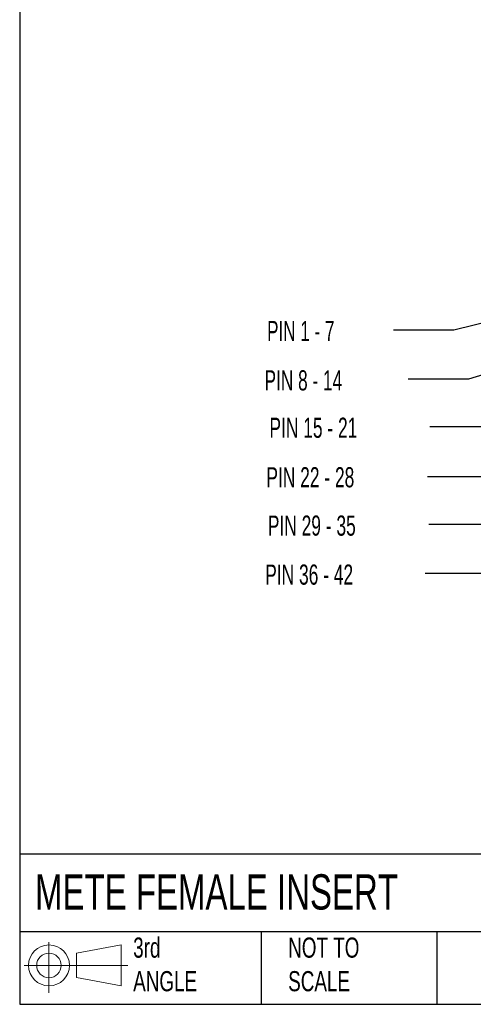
# Model space of a CAD drawing. Header units: millimetres. Extents: x 6 to 273, y 6 to 210.
# Tile 1 of 12: x 6 to 54, y 6 to 110. Entities that reach past the tile are written whole.
import ezdxf

# ---------------------------------------------------------------- set-up
doc = ezdxf.new("R2010")
doc.units = ezdxf.units.MM
doc.linetypes.add('SLD-Solid', pattern=[0])
doc.layers.add('SLD-DEFPOINTS', color=7, linetype='Continuous')
doc.layers.add('TEXT', color=140, linetype='SLD-Solid', lineweight=25)
doc.styles.add('SLDTEXTSTYLE0', font='TXT', dxfattribs={"width": 0.7})
doc.styles.add('SLDTEXTSTYLE2', font='TXT', dxfattribs={"width": 0.633333})
doc.styles.add('SLDTEXTSTYLE3', font='TXT', dxfattribs={"width": 0.64})
doc.styles.add('SLDTEXTSTYLE4', font='TXT', dxfattribs={"width": 0.645455})
doc.dimstyles.new('SLDDIMSTYLE2', dxfattribs={"dimtxt": 0.18, "dimasz": 3.302, "dimexe": 0, "dimexo": 0.0625, "dimgap": 0, "dimtad": 0, "dimtih": 1, "dimtoh": 1, "dimdec": 0, "dimrnd": 1e-09, "dimzin": 0, "dimdsep": 46, "dimtxsty": 'Standard', "dimsah": 1, "dimcen": 0.09, "dimadec": 0, "dimazin": 0, "dimtfac": 3.302, "dimtdec": 0, "dimtofl": 0, "dimtmove": 0, "dimatfit": 3, "dimfxl": 0, "dimfrac": 2, "dimtolj": 1, "dimtzin": 0, "dimarcsym": 0})

# ---------------------------------------------------------------- blocks, each defined once
blk = doc.blocks.new('Block11')
at = {"color": 7, "linetype": 'SLD-Solid', "lineweight": 18}
for p, q in [((2.59, 5.31), (2.59, 0)), ((5.48, 4.17), (10.18, 5.03)), ((5.48, 1.6), (5.48, 4.17)), ((10.18, 5.03), (10.18, 0.73)), ((0, 2.88), (10.87, 2.88)), ((5.48, 1.6), (10.18, 0.73))]:
    blk.add_line(p, q, dxfattribs=at)
for radius in [2.15, 1.29]:
    blk.add_circle((2.59, 2.88), radius, dxfattribs=at)
blk = doc.blocks.new('Block12')
at = {"layer": 'SLD-DEFPOINTS'}
blk.add_blockref('Block11', (0, 0), dxfattribs=at)

msp = doc.modelspace()

# ---------------------------------------------------------------- linework, layer by layer
at = {"layer": 'TEXT'}
for p, q in [((6.35, 209.55), (6.35, 6.35)), ((273.05, 22.126), (6.35, 22.126)), ((273.05, 13.97), (6.35, 13.97)), ((31.75, 13.97), (31.75, 6.35)), ((50.212, 13.97), (50.212, 6.35)), ((6.35, 6.35), (273.05, 6.35))]:
    msp.add_line(p, q, dxfattribs=at)

# ---------------------------------------------------------------- block references
at = {"layer": 'SLD-DEFPOINTS'}
msp.add_blockref('Block12', (6.838, 7.554), dxfattribs=at)

# ---------------------------------------------------------------- texts
at = {"layer": 'TEXT', "attachment_point": 1}
for s, insert, char_height, style in [('PIN 1 - 7', (32.358, 78.147), 2.1167, 'SLDTEXTSTYLE2'), ('PIN 8 - 14', (32.09, 72.963), 2.1167, 'SLDTEXTSTYLE3'), ('PIN 15 - 21', (32.602, 67.987), 2.11667, 'SLDTEXTSTYLE4'), ('PIN 22 - 28', (32.283, 62.785), 2.11667, 'SLDTEXTSTYLE4'), ('PIN 29 - 35', (32.436, 57.706), 2.11667, 'SLDTEXTSTYLE4'), ('PIN 36 - 42', (32.159, 52.558), 2.11667, 'SLDTEXTSTYLE4'), ('METE FEMALE INSERT', (7.966, 20.011), 3.70417, 'SLDTEXTSTYLE0'), ('3rd^JANGLE', (18.282, 13.367), 2.1167, 'SLDTEXTSTYLE0'), ('NOT TO^JSCALE', (34.575, 13.367), 2.11667, 'SLDTEXTSTYLE0')]:
    msp.add_mtext(s, dxfattribs=dict(at, insert=insert, char_height=char_height, style=style))

# ---------------------------------------------------------------- leaders
at = {"layer": 'TEXT'}
for points in [[(72.896, 82.438), (51.982, 77.166), (45.632, 77.166)], [(72.88, 78.024), (53.539, 72.035), (47.189, 72.035)], [(72.875, 73.561), (55.811, 67.023), (49.461, 67.023)], [(72.873, 69.076), (55.573, 61.773), (49.223, 61.773)], [(72.867, 64.636), (55.692, 56.761), (49.342, 56.761)], [(72.874, 60.071), (55.334, 51.629), (48.984, 51.629)]]:
    msp.add_leader(points, dimstyle='SLDDIMSTYLE2', dxfattribs=at)

doc.saveas('drawing.dxf')
